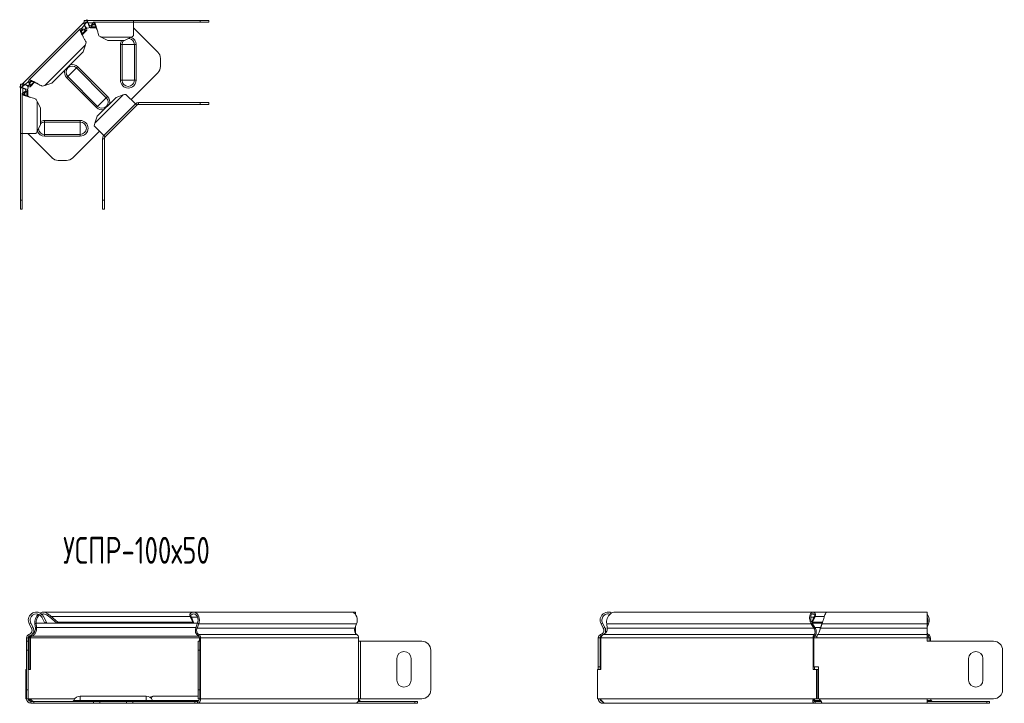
# Model space of a CAD drawing. Header units: millimetres. Extents: x -119 to 1501, y -7903 to 292.
# Tile 8 of 11: x -119 to 433, y -583 to -201. Entities that reach past the tile are written whole.
import ezdxf

# ---------------------------------------------------------------- set-up
doc = ezdxf.new("R2010")
doc.units = ezdxf.units.MM
doc.styles.add('SLDTEXTSTYLE0', font='TXT', dxfattribs={"width": 0.7, "bigfont": 'bigfont'})

msp = doc.modelspace()

# ---------------------------------------------------------------- linework, layer by layer
at = {"color": 7, "linetype": 'Continuous', "lineweight": 15}
for p, q in [((-82.77, -202.51), (-116.69, -236.43)), ((-82.77, -202.51), (-82.32, -202.06)), ((-82.77, -202.51), (-82.07, -203.22)), ((-82.47, -201.06), (-82.47, -202.06)), ((-80.77, -201.06), (-82.47, -201.06)), ((-80.77, -202.06), (-82.47, -202.06)), ((-82.23, -203.8), (-82.03, -204)), ((-82.07, -203.22), (-80.91, -202.06)), ((-81.32, -201.06), (-80.93, -200.67)), ((-80.93, -200.67), (-80.55, -201.06)), ((-80.77, -201.06), (-80.77, -202.06)), ((-54.79, -201.06), (-80.77, -201.06)), ((-80.25, -202.64), (-80.25, -202.36)), ((-78.57, -203.86), (-77.72, -202.59)), ((-78.57, -204.74), (-77.72, -203.47)), ((-78.57, -203.86), (-78.57, -204.74)), ((-77.72, -202.59), (-77.72, -203.47)), ((-54.79, -202.06), (-77.1, -202.06)), ((-54.79, -202.06), (-54.79, -201.06)), ((-54.79, -201.06), (-17.58, -201.06)), ((-54.79, -209.65), (-54.79, -202.06)), ((-54.79, -202.06), (-17.58, -202.06)), ((-17.58, -201.06), (-12.58, -201.06)), ((-12.58, -202.06), (-17.58, -202.06)), ((-12.58, -201.06), (-12.58, -202.06)), ((-84.67, -205.82), (-113.39, -234.54)), ((-83.85, -205.75), (-83.23, -206.38)), ((-83.85, -205.75), (-82.35, -206.05)), ((-83.51, -209.04), (-81.11, -206.64)), ((-83.23, -206.38), (-81.73, -206.67)), ((-82.35, -206.05), (-81.73, -206.67)), ((-79.03, -205.15), (-75.64, -205.15)), ((-54.79, -205.22), (-41.26, -218.75)), ((-83.06, -218.65), (-81.67, -214.8)), ((-72.86, -210.53), (-69.16, -212.27)), ((-59.79, -212.27), (-69.16, -212.27)), ((-59.79, -212.27), (-56.09, -210.53)), ((-83.06, -218.65), (-100.56, -236.15)), ((-39.79, -226.83), (-39.79, -222.29)), ((-41.26, -230.37), (-56.21, -245.32)), ((-118.14, -236.73), (-118.14, -238.43)), ((-118.14, -236.73), (-117.14, -236.73)), ((-117.14, -236.88), (-116.69, -236.43)), ((-117.14, -236.73), (-117.14, -238.43)), ((-115.99, -237.14), (-116.69, -236.43)), ((-113.45, -235.35), (-112.83, -235.97)), ((-113.15, -236.85), (-113.45, -235.35)), ((-113.15, -236.85), (-112.53, -237.47)), ((-112.53, -237.47), (-112.83, -235.97)), ((-112.57, -238.09), (-110.17, -235.69)), ((-108.79, -236.32), (-108.79, -236.33)), ((-104.4, -237.53), (-100.56, -236.15)), ((-118.53, -238.27), (-118.14, -237.88)), ((-118.53, -238.27), (-118.14, -238.66)), ((-118.14, -238.43), (-117.14, -238.43)), ((-118.14, -238.43), (-118.14, -264.41)), ((-117.14, -238.29), (-115.99, -237.14)), ((-117.14, -242.11), (-117.14, -264.41)), ((-116.85, -238.96), (-116.57, -238.96)), ((-116.61, -241.49), (-115.34, -240.64)), ((-116.61, -241.49), (-115.73, -241.49)), ((-115.73, -241.49), (-114.46, -240.64)), ((-115.21, -237.17), (-115.41, -236.97)), ((-115.34, -240.64), (-114.46, -240.64)), ((-114.05, -243.56), (-114.05, -240.17)), ((-53.73, -247.79), (-59.1, -242.43)), ((-106.93, -250.04), (-108.67, -246.34)), ((-64.49, -244.11), (-75.1, -254.71)), ((-71.41, -265.47), (-53.73, -247.79)), ((-60.64, -242.72), (-64.49, -244.11)), ((-53.03, -248.5), (-53.73, -247.79)), ((-51.97, -247.06), (-17.59, -247.06)), ((-17.59, -247.06), (-12.59, -247.06)), ((-12.59, -247.06), (-12.59, -248.06)), ((-106.93, -250.04), (-106.93, -259.41)), ((-53.03, -248.5), (-70.7, -266.18)), ((-51.97, -248.06), (-17.59, -248.06)), ((-12.59, -248.06), (-17.59, -248.06)), ((-75.1, -254.71), (-76.48, -258.56)), ((-118.14, -264.41), (-117.14, -264.41)), ((-118.14, -301.62), (-118.14, -264.41)), ((-117.14, -264.41), (-109.56, -264.41)), ((-117.14, -301.62), (-117.14, -264.41)), ((-100.45, -277.94), (-113.99, -264.41)), ((-108.67, -263.11), (-106.93, -259.41)), ((-73.89, -262.99), (-88.84, -277.94)), ((-76.78, -260.11), (-71.41, -265.47)), ((-72.14, -267.24), (-72.14, -301.62)), ((-71.62, -265.26), (-70.7, -266.18)), ((-71.14, -267.24), (-71.14, -301.62)), ((-96.92, -279.41), (-92.37, -279.41)), ((-118.14, -306.62), (-118.14, -301.62)), ((-117.14, -301.62), (-117.14, -306.62)), ((-72.14, -306.62), (-72.14, -301.62)), ((-71.14, -301.62), (-71.14, -306.62)), ((-117.14, -306.62), (-118.14, -306.62)), ((-71.14, -306.62), (-72.14, -306.62)), ((-106.81, -533.99), (-106.13, -533.26)), ((-106.13, -534.89), (-105.24, -534.42)), ((-21.17, -532.04), (-105.38, -532.04)), ((-105.24, -534.42), (-103.5, -537.69)), ((-103, -533.99), (-102.52, -533.26)), ((-101.6, -534.89), (-100.98, -534.42)), ((-100.98, -534.42), (-97.13, -537.69)), ((-22.86, -533.99), (-23.35, -533.26)), ((-22.43, -534.89), (-23.05, -534.42)), ((-21.67, -537.69), (-23.05, -534.42)), ((67.22, -532.04), (-21.17, -532.04)), ((69.34, -532.04), (67.22, -532.04)), ((69.34, -533.18), (69.34, -532.04)), ((325.44, -532.04), (214.66, -532.04)), ((326.65, -534.42), (325.27, -537.69)), ((333.2, -532.04), (325.44, -532.04)), ((326.03, -534.89), (326.65, -534.42)), ((326.46, -533.99), (326.94, -533.26)), ((389.38, -532.04), (333.2, -532.04)), ((389.38, -538.66), (389.38, -532.04)), ((-113.19, -538.66), (-111.92, -541.04)), ((-112.3, -538.19), (-111.03, -540.57)), ((-110.02, -538.66), (-109.4, -538.19)), ((-109.73, -541.04), (-110.02, -538.66)), ((-109.1, -540.57), (-109.4, -538.19)), ((-106.13, -534.89), (-104.39, -538.16)), ((-103.5, -537.69), (-104.39, -538.16)), ((-101.6, -534.89), (-97.75, -538.16)), ((-97.13, -537.69), (-97.75, -538.16)), ((-21.04, -538.16), (-97.75, -538.16)), ((-21.67, -537.69), (-97.13, -537.69)), ((-21.04, -538.16), (-22.43, -534.89)), ((-21.04, -538.16), (-21.67, -537.69)), ((-18.97, -538.16), (-21.04, -538.16)), ((-18.98, -538.19), (-19.88, -540.57)), ((-18.36, -538.66), (-19.26, -541.04)), ((69.13, -541.04), (70.03, -538.66)), ((206.85, -538.66), (207.74, -538.19)), ((208.12, -541.04), (206.85, -538.66)), ((209.01, -540.57), (207.74, -538.19)), ((210.02, -538.66), (210.31, -541.04)), ((324.47, -538.66), (325.09, -538.19)), ((325.97, -541.04), (324.47, -538.66)), ((326.03, -534.89), (324.84, -537.69)), ((325.27, -537.69), (324.96, -537.92)), ((325.08, -538.16), (330.62, -538.16)), ((326.59, -540.57), (325.09, -538.19)), ((325.27, -537.69), (330.8, -537.69)), ((330.61, -538.19), (329.75, -540.57)), ((330.61, -538.66), (329.75, -541.04)), ((330.61, -538.66), (330.61, -538.19)), ((389.45, -538.19), (389.38, -538.35)), ((389.38, -538.66), (389.38, -541.04)), ((390.07, -538.66), (389.38, -540.48)), ((-111.78, -545.57), (-111.91, -544.93)), ((-109.73, -541.04), (-109.1, -540.57)), ((69.34, -540.57), (69.34, -540.48)), ((69.34, -540.57), (69.34, -543.83)), ((206.9, -545.57), (206.62, -544.61)), ((206.9, -545.57), (207.08, -545.5)), ((208.12, -541.04), (209.01, -540.57)), ((325.97, -541.04), (326.59, -540.57)), ((326.29, -545.57), (326.09, -544.61)), ((329.3, -542.17), (329.3, -542.18)), ((329.75, -541.04), (329.75, -540.57)), ((389.38, -544.61), (389.38, -541.04)), ((389.38, -546.34), (389.38, -544.61)), ((-114.72, -546.34), (-114.72, -548.34)), ((-114.72, -553.34), (-114.72, -548.34)), ((-114.72, -548.34), (-113.72, -548.34)), ((-113.72, -546.34), (-113.72, -548.34)), ((-113.72, -548.34), (-113.72, -553.34)), ((-112.56, -546.34), (-113.27, -546.34)), ((-113.27, -564.19), (-113.27, -546.34)), ((-112.56, -564.19), (-112.56, -546.34)), ((-18.72, -548.34), (-17.72, -548.34)), ((-18.72, -553.34), (-18.72, -548.34)), ((-17.98, -546.34), (-17.98, -548.34)), ((-17.72, -548.34), (-17.72, -553.34)), ((-17.28, -548.34), (-17.72, -548.34)), ((-17.28, -546.34), (-17.28, -548.34)), ((71.11, -548.34), (71.11, -546.34)), ((72.17, -548.34), (71.11, -548.34)), ((72.17, -548.34), (106.55, -548.34)), ((205.32, -546.34), (206.32, -546.34)), ((205.32, -546.34), (205.32, -562.69)), ((206.32, -546.34), (206.32, -562.69)), ((206.77, -546.34), (206.77, -564.19)), ((325.55, -564.19), (325.55, -546.34)), ((326.25, -546.34), (325.55, -546.34)), ((325.85, -562.69), (325.85, -546.34)), ((325.85, -546.34), (327.55, -546.34)), ((389.38, -546.34), (389.38, -548.34)), ((426.59, -548.34), (389.38, -548.34)), ((390.44, -546.34), (390.44, -548.34)), ((391.15, -546.34), (391.15, -548.34)), ((-114.72, -575.54), (-114.72, -553.34)), ((-113.72, -575.54), (-113.72, -553.34)), ((-18.72, -553.34), (-18.72, -575.54)), ((-17.72, -553.34), (-17.72, -575.54)), ((111.55, -553.34), (111.55, -575.54)), ((111.55, -553.34), (111.55, -575.54)), ((431.59, -575.54), (431.59, -553.34)), ((92.55, -570.04), (92.55, -558.04)), ((100.55, -558.04), (100.55, -570.04)), ((412.59, -570.04), (412.59, -558.04)), ((420.59, -558.04), (420.59, -570.04)), ((-115.1, -564.19), (-115.1, -580.54)), ((-115.1, -564.19), (-114.72, -564.19)), ((-113.72, -564.19), (-112.56, -564.19)), ((204.94, -580.54), (204.94, -564.19)), ((206.77, -564.19), (204.94, -564.19)), ((205.32, -562.69), (206.32, -562.69)), ((205.32, -564.19), (205.32, -562.69)), ((206.32, -564.19), (206.32, -562.69)), ((327.39, -564.19), (325.55, -564.19)), ((325.85, -562.69), (328.55, -562.69)), ((326.25, -564.19), (326.25, -562.69)), ((327.39, -564.19), (327.39, -580.54)), ((327.39, -564.19), (328.09, -564.19)), ((328.09, -564.19), (328.09, -580.54)), ((328.55, -562.69), (328.55, -580.54)), ((-114.72, -580.54), (-114.72, -575.54)), ((-113.72, -575.54), (-113.72, -580.54)), ((-18.72, -580.54), (-18.72, -575.54)), ((-17.72, -575.54), (-17.72, -580.54)), ((-115.1, -580.54), (-114.72, -580.54)), ((-113.72, -580.54), (-114.72, -580.54)), ((-113.5, -580.54), (-113.62, -580.54)), ((-110.56, -582.04), (-112.22, -582.04)), ((-110.56, -583.04), (-112.22, -583.04)), ((-110.56, -582.04), (-110.56, -583.04)), ((-77.19, -582.04), (-110.56, -582.04)), ((-77.19, -583.04), (-110.56, -583.04)), ((-47.72, -579.04), (-84.72, -579.04)), ((-77.19, -582.04), (-73.66, -582.04)), ((-73.66, -583.04), (-77.19, -583.04)), ((-73.66, -582.04), (-58.77, -582.04)), ((-73.66, -583.04), (-58.77, -583.04)), ((-58.77, -582.04), (-55.24, -582.04)), ((-55.24, -583.04), (-58.77, -583.04)), ((-20.46, -582.04), (-55.24, -582.04)), ((-20.46, -583.04), (-55.24, -583.04)), ((-18.72, -579.04), (-43.27, -579.04)), ((-20.46, -582.04), (-20.46, -583.04)), ((-19.04, -582.04), (-20.46, -582.04)), ((-19.04, -583.04), (-20.46, -583.04)), ((-19.04, -583.04), (69.34, -583.04)), ((-17.72, -580.54), (-18.72, -580.54)), ((-17.72, -580.54), (-17.28, -580.54)), ((102.71, -583.04), (69.34, -583.04)), ((102.71, -582.04), (70.76, -582.04)), ((71.11, -580.54), (72.17, -580.54)), ((71.61, -581.4), (71.14, -580.54)), ((106.55, -580.54), (72.17, -580.54)), ((102.71, -582.04), (104.17, -582.04)), ((104.17, -583.04), (102.71, -583.04)), ((104.17, -582.04), (104.17, -583.04)), ((205.71, -580.54), (204.94, -580.54)), ((205.32, -580.54), (205.6, -580.54)), ((205.71, -580.54), (205.83, -580.54)), ((207.82, -583.04), (207.82, -582.04)), ((209.25, -583.04), (207.82, -583.04)), ((209.25, -583.04), (326.61, -583.04)), ((326.49, -580.54), (326.61, -580.54)), ((327.39, -580.54), (326.61, -580.54)), ((326.61, -582.04), (326.61, -583.04)), ((330.25, -582.04), (326.61, -582.04)), ((330.25, -583.04), (326.61, -583.04)), ((327.39, -580.54), (328.09, -580.54)), ((328.55, -579.04), (328.09, -579.04)), ((330.25, -582.4), (330.25, -583.04)), ((330.25, -583.04), (389.38, -583.04)), ((389.38, -580.54), (426.59, -580.54)), ((389.38, -583.04), (389.38, -580.54)), ((422.75, -582.04), (389.38, -582.04)), ((422.75, -583.04), (389.38, -583.04)), ((391.65, -581.4), (391.18, -580.54)), ((422.75, -582.04), (424.21, -582.04)), ((424.21, -583.04), (422.75, -583.04)), ((424.21, -582.04), (424.21, -583.04))]:
    msp.add_line(p, q, dxfattribs=at)
at = {"color": 7, "linetype": 'Continuous', "lineweight": 0}
for p, q in [((-82.23, -203.8), (-84.14, -205.71)), ((-77.55, -202.36), (-80.25, -202.36)), ((-76.49, -203.47), (-77.72, -203.47)), ((-17.58, -202.06), (-17.58, -201.06)), ((-83.23, -206.38), (-84.1, -207.24)), ((-81.73, -206.67), (-83.68, -208.62)), ((-75.81, -204.74), (-78.57, -204.74)), ((-81.67, -214.8), (-104.4, -237.53)), ((-56.09, -210.53), (-72.86, -210.53)), ((-61.23, -214.56), (-62.16, -214.56)), ((-62.16, -214.56), (-62.16, -234.56)), ((-54.36, -214.56), (-61.23, -214.56)), ((-61.23, -214.56), (-61.23, -234.56)), ((-54.36, -214.56), (-54.36, -234.56)), ((-53.43, -214.56), (-54.36, -214.56)), ((-53.43, -214.56), (-53.43, -234.56)), ((-91.55, -232.51), (-86.7, -227.65)), ((-86.7, -227.65), (-86.04, -226.99)), ((-86.7, -227.65), (-70.05, -244.3)), ((-86.04, -226.99), (-69.39, -243.64)), ((-113.5, -235.06), (-115.41, -236.97)), ((-111.96, -235.11), (-112.83, -235.97)), ((-110.58, -235.52), (-112.53, -237.47)), ((-92.21, -233.17), (-91.55, -232.51)), ((-92.21, -233.17), (-75.56, -249.82)), ((-91.55, -232.51), (-74.9, -249.16)), ((-61.23, -234.56), (-62.16, -234.56)), ((-54.36, -234.56), (-61.23, -234.56)), ((-53.43, -234.56), (-54.36, -234.56)), ((-116.85, -238.96), (-116.85, -241.66)), ((-115.73, -241.49), (-115.73, -242.71)), ((-114.46, -240.64), (-114.46, -243.4)), ((-108.67, -246.34), (-108.67, -263.11)), ((-60.64, -242.72), (-76.48, -258.56)), ((-74.9, -249.16), (-70.05, -244.3)), ((-70.05, -244.3), (-69.39, -243.64)), ((-51.97, -248.06), (-51.97, -247.06)), ((-17.59, -248.06), (-17.59, -247.06)), ((-75.56, -249.82), (-74.9, -249.16)), ((-104.64, -257.98), (-104.64, -257.04)), ((-104.64, -257.04), (-84.64, -257.04)), ((-104.64, -264.84), (-104.64, -257.98)), ((-104.64, -257.98), (-84.64, -257.98)), ((-84.64, -257.98), (-84.64, -257.04)), ((-84.64, -264.84), (-84.64, -257.98)), ((-104.64, -264.84), (-84.64, -264.84)), ((-104.64, -265.78), (-104.64, -264.84)), ((-104.64, -265.78), (-84.64, -265.78)), ((-84.64, -265.78), (-84.64, -264.84)), ((-71.14, -267.24), (-72.14, -267.24)), ((-118.14, -301.62), (-117.14, -301.62)), ((-72.14, -301.62), (-71.14, -301.62)), ((-23.05, -534.42), (-100.98, -534.42)), ((326.65, -534.42), (331.85, -534.42)), ((-113.19, -538.66), (-112.3, -538.19)), ((-18.98, -538.19), (-109.4, -538.19)), ((-18.98, -534.89), (-22.43, -534.89)), ((-18.36, -538.66), (-18.98, -538.19)), ((70.03, -538.66), (-18.36, -538.66)), ((210.02, -538.66), (324.47, -538.66)), ((324.24, -534.89), (326.03, -534.89)), ((325.09, -538.19), (330.61, -538.19)), ((330.61, -538.66), (389.38, -538.66)), ((389.38, -538.19), (389.45, -538.19)), ((390.07, -538.66), (389.45, -538.19)), ((-113.42, -544.61), (-113.14, -545.57)), ((-111.92, -541.04), (-111.03, -540.57)), ((-19.88, -540.57), (-109.1, -540.57)), ((-19.26, -541.04), (-19.88, -540.57)), ((69.13, -541.04), (-19.26, -541.04)), ((-18.19, -544.61), (-18.39, -545.57)), ((70.2, -544.61), (-18.19, -544.61)), ((69.34, -540.57), (69.31, -540.57)), ((208.06, -544.61), (326.09, -544.61)), ((210.31, -541.04), (325.97, -541.04)), ((326.59, -540.57), (329.75, -540.57)), ((328.07, -544.61), (389.38, -544.61)), ((329.75, -541.04), (389.38, -541.04)), ((390.24, -544.61), (390.04, -545.57)), ((-114.72, -546.34), (-113.72, -546.34)), ((-17.98, -546.34), (-112.56, -546.34)), ((-18.39, -545.57), (-111.78, -545.57)), ((-17.28, -546.34), (-17.98, -546.34)), ((71.11, -546.34), (-17.28, -546.34)), ((-17.28, -580.54), (-17.28, -548.34)), ((71.11, -580.54), (71.11, -548.34)), ((72.17, -580.54), (72.17, -548.34)), ((206.77, -546.34), (325.55, -546.34)), ((326.29, -545.57), (327.73, -545.57)), ((327.55, -546.34), (389.38, -546.34)), ((389.38, -545.57), (390.04, -545.57)), ((389.38, -546.34), (390.44, -546.34)), ((391.15, -546.34), (390.44, -546.34)), ((-113.72, -553.34), (-114.72, -553.34)), ((-17.72, -553.34), (-18.72, -553.34)), ((-114.72, -575.54), (-113.72, -575.54)), ((-18.72, -575.54), (-17.72, -575.54)), ((-87.68, -580.54), (-113.5, -580.54)), ((-112.22, -583.04), (-112.22, -582.04)), ((-84.72, -581.4), (-88.15, -581.4)), ((-84.72, -581.4), (-84.72, -579.04)), ((-84.72, -582.04), (-84.72, -581.4)), ((-84.72, -581.4), (-47.72, -581.4)), ((-77.19, -583.04), (-77.19, -582.04)), ((-73.66, -582.04), (-73.66, -583.04)), ((-58.77, -583.04), (-58.77, -582.04)), ((-55.24, -582.04), (-55.24, -583.04)), ((-47.72, -581.4), (-47.72, -579.04)), ((-47.72, -582.04), (-47.72, -581.4)), ((-47.72, -581.4), (-44.28, -581.4)), ((-44.28, -581.4), (-18.17, -581.4)), ((-19.04, -583.04), (-19.04, -582.04)), ((71.11, -580.54), (-17.28, -580.54)), ((71.61, -581.4), (71, -581.4)), ((102.71, -583.04), (102.71, -582.04)), ((205.83, -580.54), (326.49, -580.54)), ((325.94, -581.4), (329.69, -581.4)), ((328.55, -580.54), (389.38, -580.54)), ((391.65, -581.4), (389.38, -581.4)), ((422.75, -583.04), (422.75, -582.04))]:
    msp.add_line(p, q, dxfattribs=at)
at = {"color": 7, "linetype": 'Continuous', "lineweight": 15, "flags": 128}
for points in [[(-23.35, -533.26), (-22.75, -532.64), (-22.06, -532.22), (-21.33, -532.04), (-20.59, -532.11), (-19.87, -532.43), (-19.23, -532.96), (-18.7, -533.7), (-18.3, -534.59), (-18.06, -535.58), (-17.98, -536.63), (-18.09, -537.67), (-18.36, -538.66)], [(-22.86, -533.99), (-22.35, -533.47), (-21.76, -533.14), (-21.13, -533.04), (-20.51, -533.16), (-19.93, -533.51), (-19.42, -534.05), (-19.04, -534.76), (-18.79, -535.58), (-18.69, -536.46), (-18.76, -537.35), (-18.98, -538.19)], [(70.03, -538.66), (70.3, -537.67), (70.4, -536.63), (70.33, -535.58), (70.09, -534.59), (69.69, -533.7), (69.16, -532.96), (68.51, -532.43), (67.8, -532.11), (67.22, -532.04)], [(389.38, -545.15), (389.53, -545.28), (390.04, -545.57)]]:
    msp.add_lwpolyline(points, dxfattribs=at)
at = {"color": 7, "linetype": 'Continuous', "lineweight": 15}
for centre, radius, start, end in [((-80.46, -202.82), 2.5, 245.9796, 298.0633), ((-44.79, -222.29), 5, 0, 45), ((-44.79, -226.83), 5, 315, 0), ((-116.38, -238.74), 2.5, 331.6489, 23.309), ((-51.97, -249.56), 2.5, 90, 135), ((-51.97, -249.56), 1.5, 90, 135), ((-69.64, -267.24), 2.5, 135, 180), ((-69.64, -267.24), 1.5, 135, 180), ((-96.92, -274.41), 5, 225, 270), ((-92.37, -274.41), 5, 270, 315), ((-109.22, -536.54), 4.5, 46.6936, 208.0725), ((-109.22, -536.54), 3.5, 46.6936, 208.0725), ((384.69, -536.55), 5.78, 338.6606, 35.6377), ((385.02, -536.54), 4.72, 339.6007, 22.4715), ((-112.92, -546.34), 1.8, 106.2863, 180), ((-114.12, -542.21), 2.5, 286.2863, 28.0725), ((-114.12, -542.21), 3.5, 286.2863, 28.0725), ((-16.23, -542.21), 4, 155.8096, 237.3301), ((-16.65, -542.21), 2.86, 155.8096, 237.3301), ((-19.09, -546.2), 1.82, 355.5071, 60.3471), ((71.74, -542.21), 2.86, 155.8096, 237.3301), ((69.29, -546.2), 1.82, 355.5071, 60.3471), ((391.02, -542.91), 1.88, 209.5018, 245.4147), ((389.33, -546.2), 1.82, 355.5071, 60.3471), ((-112.92, -546.34), 0.8, 106.2863, 180), ((-18.79, -546.28), 0.811, 355.5071, 60.3471), ((106.55, -553.34), 5, 0, 90), ((106.55, -553.34), 5, 0, 90), ((389.64, -546.28), 0.811, 355.5071, 60.3471), ((426.59, -553.34), 5, 0, 90), ((96.55, -558.04), 4, 0, 180), ((416.59, -558.04), 4, 0, 180), ((96.55, -570.04), 4, 180, 0), ((416.59, -570.04), 4, 180, 0), ((106.55, -575.54), 5, 270, 0), ((106.55, -575.54), 5, 270, 0), ((426.59, -575.54), 5, 270, 0), ((-112.22, -580.54), 2.5, 180, 270), ((-112.22, -580.54), 1.5, 180, 270), ((-89.08, -581.04), 1, 270, 338.9773), ((-84.72, -582.72), 3.68, 90, 158.9773), ((-47.72, -582.72), 3.68, 21.0227, 90), ((-43.27, -582.72), 3.68, 90, 127.1682), ((-43.35, -581.04), 1, 201.0227, 270), ((-19.49, -580.85), 2.23, 281.4218, 8.0495), ((-19.31, -580.73), 1.34, 281.4218, 8.0495), ((68.9, -580.85), 2.23, 281.4218, 8.0495), ((72.54, -581.04), 1, 201.0227, 270), ((392.58, -581.04), 1, 201.0227, 270)]:
    msp.add_arc(centre, radius, start, end, dxfattribs=at)
at = {"color": 7, "linetype": 'Continuous', "lineweight": 0}
for centre, radius, start, end in [((-57.79, -214.56), 4.37, 148.3992, 180), ((-57.79, -214.56), 3.43, 138.2059, 180), ((-57.79, -214.56), 3.43, 0, 83.5273), ((-57.79, -214.56), 4.37, 0, 67.2015), ((-89.13, -230.08), 4.37, 45, 105.2191), ((-89.13, -230.08), 4.37, 164.7809, 225), ((-89.13, -230.08), 3.43, 45, 225), ((-57.79, -234.56), 4.37, 180, 0), ((-57.79, -234.56), 3.43, 180, 0), ((-72.47, -246.73), 3.43, 225, 45), ((-72.47, -246.73), 4.37, 344.7809, 45), ((-72.47, -246.73), 4.37, 225, 285.2191), ((-104.64, -261.41), 4.37, 90, 121.6008), ((-104.64, -261.41), 3.43, 90, 131.7941), ((-84.64, -261.41), 4.37, 270, 90), ((-84.64, -261.41), 3.43, 270, 90), ((-104.64, -261.41), 4.37, 202.7985, 270), ((-104.64, -261.41), 3.43, 186.4727, 270), ((-43.15, -581.35), 2.32, 92.9558, 147.8373)]:
    msp.add_arc(centre, radius, start, end, dxfattribs=at)
at = {"color": 7, "linetype": 'Continuous', "lineweight": 15}
for points, knots in [([(-82.23, -203.8), (-82.43, -203.47), (-82.6, -203.18), (-82.81, -202.72), (-82.83, -202.57), (-82.77, -202.51)], [0, 0, 0, 0, 0.5, 0.5, 1, 1, 1, 1]), ([(-82.35, -206.05), (-82.13, -206.07), (-81.96, -206.05), (-81.74, -205.87), (-81.69, -205.73), (-81.69, -205.33), (-81.75, -205.07), (-81.94, -204.48), (-82.08, -204.15), (-82.23, -203.8)], [0, 0, 0, 0, 0.25, 0.25, 0.5, 0.5, 0.75, 0.75, 1, 1, 1, 1]), ([(-82.03, -204), (-82.09, -203.82), (-82.13, -203.65), (-82.15, -203.38), (-82.13, -203.28), (-82.07, -203.22)], [0, 0, 0, 0, 0.5, 0.5, 1, 1, 1, 1]), ([(-81.13, -202.28), (-81.25, -202.4), (-81.46, -202.61), (-81.74, -202.9), (-81.97, -203.14), (-82.08, -203.29), (-82.13, -203.37)], [0, 0, 0, 0, 0.324029, 0.584351, 0.783002, 1, 1, 1, 1]), ([(-80.77, -201.06), (-80.69, -201.06), (-80.6, -201.19), (-80.42, -201.65), (-80.33, -201.98), (-80.25, -202.36)], [0, 0, 0, 0, 0.5, 0.5, 1, 1, 1, 1]), ([(-80.77, -202.06), (-80.69, -202.06), (-80.6, -202.12), (-80.42, -202.32), (-80.33, -202.47), (-80.25, -202.64)], [0, 0, 0, 0, 0.5, 0.5, 1, 1, 1, 1]), ([(-80.25, -202.36), (-80.11, -202.71), (-79.97, -203.04), (-79.69, -203.59), (-79.55, -203.81), (-79.27, -204.1), (-79.13, -204.17), (-78.85, -204.13), (-78.71, -204.03), (-78.57, -203.86)], [0, 0, 0, 0, 0.25, 0.25, 0.5, 0.5, 0.75, 0.75, 1, 1, 1, 1]), ([(-80.25, -202.64), (-80.11, -203.13), (-79.97, -203.6), (-79.69, -204.37), (-79.55, -204.68), (-79.27, -205.08), (-79.13, -205.17), (-78.85, -205.13), (-78.71, -204.99), (-78.57, -204.74)], [0, 0, 0, 0, 0.25, 0.25, 0.5, 0.5, 0.75, 0.75, 1, 1, 1, 1]), ([(-77.72, -202.59), (-77.57, -202.34), (-77.42, -202.18), (-77.12, -202.03), (-76.98, -202.05), (-76.68, -202.28), (-76.53, -202.48), (-76.23, -203.05), (-76.09, -203.41), (-75.79, -204.25), (-75.64, -204.72), (-75.35, -205.73), (-75.2, -206.27), (-74.9, -207.32), (-74.75, -207.84), (-74.46, -208.81), (-74.31, -209.26), (-74.16, -209.65)], [0, 0, 0, 0, 0.125, 0.125, 0.25, 0.25, 0.375, 0.375, 0.5, 0.5, 0.625, 0.625, 0.75, 0.75, 0.875, 0.875, 1, 1, 1, 1]), ([(-77.72, -203.47), (-77.64, -203.38), (-77.49, -203.21), (-77.27, -203.08), (-77.05, -203.04), (-76.83, -203.12), (-76.6, -203.31), (-76.38, -203.59), (-76.16, -203.97), (-75.94, -204.42), (-75.72, -204.95), (-75.49, -205.52), (-75.29, -206.06), (-75.17, -206.41), (-75.12, -206.56)], [0, 0, 0, 0, 0.085425, 0.17085, 0.256274, 0.341699, 0.427124, 0.512549, 0.597974, 0.683399, 0.768823, 0.854248, 0.939673, 1, 1, 1, 1]), ([(-81.38, -213.26), (-81.54, -212.88), (-81.76, -212.46), (-82.23, -211.56), (-82.5, -211.09), (-83.03, -210.13), (-83.31, -209.65), (-83.81, -208.73), (-84.04, -208.29), (-84.43, -207.48), (-84.58, -207.12), (-84.77, -206.51), (-84.81, -206.26), (-84.76, -205.9), (-84.67, -205.78), (-84.36, -205.67), (-84.13, -205.68), (-83.85, -205.75)], [0, 0, 0, 0, 0.125, 0.125, 0.25, 0.25, 0.375, 0.375, 0.5, 0.5, 0.625, 0.625, 0.75, 0.75, 0.875, 0.875, 1, 1, 1, 1]), ([(-82.88, -210.4), (-82.95, -210.26), (-83.11, -209.92), (-83.35, -209.4), (-83.6, -208.83), (-83.81, -208.31), (-83.98, -207.83), (-84.09, -207.4), (-84.13, -207.05), (-84.11, -206.76), (-84, -206.55), (-83.82, -206.41), (-83.57, -206.35), (-83.34, -206.37), (-83.23, -206.38)], [0, 0, 0, 0, 0.060327, 0.1457518, 0.2311766, 0.3166014, 0.4020262, 0.4874511, 0.5728759, 0.6583007, 0.7437255, 0.8291504, 0.9145752, 1, 1, 1, 1]), ([(-81.73, -206.67), (-81.46, -206.75), (-81.26, -206.75), (-81.03, -206.58), (-81, -206.42), (-81.08, -205.94), (-81.2, -205.62), (-81.55, -204.87), (-81.78, -204.45), (-82.03, -204)], [0, 0, 0, 0, 0.25, 0.25, 0.5, 0.5, 0.75, 0.75, 1, 1, 1, 1]), ([(-116.69, -236.43), (-116.63, -236.37), (-116.48, -236.4), (-116.03, -236.6), (-115.73, -236.77), (-115.41, -236.97)], [0, 0, 0, 0, 0.5, 0.5, 1, 1, 1, 1]), ([(-115.41, -236.97), (-115.06, -237.13), (-114.72, -237.26), (-114.13, -237.45), (-113.88, -237.51), (-113.48, -237.52), (-113.33, -237.46), (-113.16, -237.24), (-113.13, -237.07), (-113.15, -236.85)], [0, 0, 0, 0, 0.25, 0.25, 0.5, 0.5, 0.75, 0.75, 1, 1, 1, 1]), ([(-113.45, -235.35), (-113.52, -235.07), (-113.53, -234.85), (-113.43, -234.53), (-113.31, -234.44), (-112.94, -234.39), (-112.69, -234.43), (-112.08, -234.62), (-111.72, -234.78), (-110.92, -235.16), (-110.48, -235.39), (-109.55, -235.9), (-109.07, -236.17), (-108.12, -236.71), (-107.64, -236.97), (-106.75, -237.45), (-106.32, -237.66), (-105.95, -237.83)], [0, 0, 0, 0, 0.125, 0.125, 0.25, 0.25, 0.375, 0.375, 0.5, 0.5, 0.625, 0.625, 0.75, 0.75, 0.875, 0.875, 1, 1, 1, 1]), ([(-112.83, -235.97), (-112.84, -235.86), (-112.85, -235.63), (-112.79, -235.38), (-112.66, -235.2), (-112.44, -235.1), (-112.16, -235.07), (-111.8, -235.12), (-111.38, -235.22), (-110.9, -235.39), (-110.37, -235.6), (-109.81, -235.85), (-109.28, -236.1), (-108.94, -236.26), (-108.79, -236.32)], [0, 0, 0, 0, 0.085271, 0.170542, 0.255812, 0.341083, 0.426354, 0.511625, 0.596895, 0.682166, 0.767437, 0.852708, 0.937978, 1, 1, 1, 1]), ([(-116.85, -238.96), (-117.22, -238.87), (-117.55, -238.78), (-118.02, -238.61), (-118.14, -238.52), (-118.14, -238.43)], [0, 0, 0, 0, 0.5, 0.5, 1, 1, 1, 1]), ([(-109.56, -245.04), (-109.94, -244.89), (-110.39, -244.74), (-111.36, -244.45), (-111.88, -244.3), (-112.94, -244), (-113.47, -243.86), (-114.48, -243.56), (-114.96, -243.41), (-115.8, -243.12), (-116.16, -242.97), (-116.72, -242.67), (-116.93, -242.52), (-117.15, -242.23), (-117.17, -242.08), (-117.03, -241.78), (-116.86, -241.64), (-116.61, -241.49)], [0, 0, 0, 0, 0.125, 0.125, 0.25, 0.25, 0.375, 0.375, 0.5, 0.5, 0.625, 0.625, 0.75, 0.75, 0.875, 0.875, 1, 1, 1, 1]), ([(-116.57, -238.96), (-116.73, -238.87), (-116.88, -238.78), (-117.09, -238.61), (-117.14, -238.52), (-117.14, -238.43)], [0, 0, 0, 0, 0.5, 0.5, 1, 1, 1, 1]), ([(-115.83, -237.07), (-115.91, -237.13), (-116.13, -237.29), (-116.49, -237.65), (-116.78, -237.93), (-116.93, -238.08)], [0, 0, 0, 0, 0.228762, 0.59337, 1, 1, 1, 1]), ([(-115.34, -240.64), (-115.17, -240.5), (-115.07, -240.36), (-115.03, -240.08), (-115.1, -239.94), (-115.39, -239.66), (-115.61, -239.52), (-116.16, -239.24), (-116.49, -239.1), (-116.85, -238.96)], [0, 0, 0, 0, 0.25, 0.25, 0.5, 0.5, 0.75, 0.75, 1, 1, 1, 1]), ([(-114.46, -240.64), (-114.22, -240.5), (-114.08, -240.36), (-114.03, -240.08), (-114.12, -239.94), (-114.52, -239.66), (-114.83, -239.52), (-115.61, -239.24), (-116.07, -239.1), (-116.57, -238.96)], [0, 0, 0, 0, 0.25, 0.25, 0.5, 0.5, 0.75, 0.75, 1, 1, 1, 1]), ([(-112.63, -244.09), (-112.78, -244.04), (-113.13, -243.91), (-113.68, -243.71), (-114.26, -243.49), (-114.78, -243.26), (-115.24, -243.04), (-115.61, -242.82), (-115.9, -242.6), (-116.08, -242.38), (-116.16, -242.15), (-116.13, -241.93), (-115.99, -241.71), (-115.82, -241.56), (-115.73, -241.49)], [0, 0, 0, 0, 0.061978, 0.147253, 0.232528, 0.317802, 0.403077, 0.488352, 0.573626, 0.658901, 0.744176, 0.829451, 0.914725, 1, 1, 1, 1]), ([(-115.99, -237.14), (-115.92, -237.08), (-115.82, -237.05), (-115.55, -237.07), (-115.39, -237.12), (-115.21, -237.17)], [0, 0, 0, 0, 0.5, 0.5, 1, 1, 1, 1]), ([(-115.21, -237.17), (-114.76, -237.42), (-114.33, -237.65), (-113.58, -238), (-113.27, -238.12), (-112.78, -238.21), (-112.62, -238.17), (-112.46, -237.94), (-112.46, -237.74), (-112.53, -237.47)], [0, 0, 0, 0, 0.25, 0.25, 0.5, 0.5, 0.75, 0.75, 1, 1, 1, 1]), ([(-110.02, -538.66), (-110.06, -538.16), (-110.13, -537.18), (-109.75, -535.57), (-109.09, -534.16), (-108.42, -533.51), (-108.13, -533.23)], [0, 0, 0, 0, 0.265177, 0.530354, 0.795532, 1, 1, 1, 1]), ([(-109.4, -538.19), (-109.4, -537.8), (-109.41, -537.04), (-109.05, -535.77), (-108.4, -534.64), (-107.78, -533.91), (-107.36, -533.71), (-107.31, -533.68)], [0, 0, 0, 0, 0.2417497, 0.4834993, 0.725249, 0.9669986, 1, 1, 1, 1]), ([(-107.22, -532.59), (-107.01, -532.46), (-106.38, -532.07), (-105.16, -531.97), (-103.73, -532.29), (-102.92, -532.94), (-102.52, -533.26)], [0, 0, 0, 0, 0.1395133, 0.4263422, 0.7131711, 1, 1, 1, 1]), ([(-106.12, -533.16), (-105.82, -533.1), (-105.12, -532.97), (-104.01, -533.25), (-103.34, -533.74), (-103, -533.99)], [0, 0, 0, 0, 0.282025, 0.641012, 1, 1, 1, 1]), ([(206.85, -538.66), (206.65, -538.16), (206.25, -537.18), (206.34, -535.56), (206.95, -534.07), (208.03, -532.89), (209.47, -532.14), (211.05, -531.98), (212.25, -532.15), (212.77, -532.51), (212.85, -532.57)], [0, 0, 0, 0, 0.138909, 0.277817, 0.416726, 0.555635, 0.694543, 0.833452, 0.97236, 1, 1, 1, 1]), ([(207.74, -538.19), (207.58, -537.8), (207.27, -537.04), (207.34, -535.78), (207.81, -534.62), (208.66, -533.7), (209.76, -533.13), (210.91, -532.95), (211.6, -533.16), (211.89, -533.25)], [0, 0, 0, 0, 0.148387, 0.296774, 0.445161, 0.593548, 0.741935, 0.890322, 1, 1, 1, 1]), ([(214.67, -532.07), (214.26, -532.1), (213.37, -532.15), (212.11, -532.9), (211.03, -534.07), (210.28, -535.56), (209.91, -537.18), (209.98, -538.16), (210.02, -538.66)], [0, 0, 0, 0, 0.145898, 0.316718, 0.487539, 0.658359, 0.82918, 1, 1, 1, 1]), ([(324.47, -538.66), (324.19, -538.19), (323.96, -537.68), (323.65, -536.63), (323.56, -536.1), (323.51, -535.07), (323.55, -534.57), (323.74, -533.68), (323.89, -533.28), (324.28, -532.64), (324.51, -532.4), (325.01, -532.08), (325.29, -532.02), (325.82, -532.07), (326.09, -532.19), (326.56, -532.61), (326.78, -532.9), (326.94, -533.26)], [0, 0, 0, 0, 0.125, 0.125, 0.25, 0.25, 0.375, 0.375, 0.5, 0.5, 0.625, 0.625, 0.75, 0.75, 0.875, 0.875, 1, 1, 1, 1]), ([(325.09, -538.19), (324.85, -537.82), (324.65, -537.43), (324.36, -536.61), (324.27, -536.2), (324.18, -535.39), (324.19, -535.01), (324.29, -534.31), (324.39, -534.01), (324.64, -533.51), (324.8, -533.32), (325.14, -533.07), (325.33, -533.02), (325.7, -533.06), (325.89, -533.16), (326.21, -533.48), (326.35, -533.71), (326.46, -533.99)], [0, 0, 0, 0, 0.125, 0.125, 0.25, 0.25, 0.375, 0.375, 0.5, 0.5, 0.625, 0.625, 0.75, 0.75, 0.875, 0.875, 1, 1, 1, 1]), ([(333.2, -532.07), (333.08, -532.1), (332.8, -532.15), (332.38, -532.9), (331.94, -534.07), (331.49, -535.56), (331.05, -537.18), (330.75, -538.16), (330.61, -538.66)], [0, 0, 0, 0, 0.145898, 0.316718, 0.487539, 0.658359, 0.82918, 1, 1, 1, 1]), ([(331.2, -536.6), (331.15, -536.74), (330.95, -537.29), (330.75, -537.8), (330.61, -538.19)], [0, 0, 0, 0, 0.2549802, 1, 1, 1, 1]), ([(-113.27, -546.34), (-113.23, -546.15), (-113.16, -545.83), (-113, -545.57), (-112.94, -545.47)], [0, 0, 0, 0, 0.626567, 1, 1, 1, 1]), ([(-111.78, -545.57), (-111.33, -545.43), (-110.9, -545.17), (-110.16, -544.48), (-109.84, -544.05), (-109.36, -543.09), (-109.19, -542.57), (-109.03, -541.54), (-109.03, -541.02), (-109.1, -540.57)], [0, 0, 0, 0, 0.25, 0.25, 0.5, 0.5, 0.75, 0.75, 1, 1, 1, 1]), ([(-111.48, -544.41), (-111.48, -544.41), (-111.3, -544.33), (-110.99, -544.09), (-110.58, -543.68), (-110.24, -543.19), (-109.98, -542.66), (-109.8, -542.1), (-109.71, -541.54), (-109.72, -541.21), (-109.73, -541.04)], [0, 0, 0, 0, 0.004647, 0.146841, 0.289034, 0.431227, 0.57342, 0.715614, 0.857807, 1, 1, 1, 1]), ([(205.32, -546.34), (205.32, -545.96), (205.45, -545.57), (205.92, -544.95), (206.25, -544.72), (206.62, -544.61)], [0, 0, 0, 0, 0.5, 0.5, 1, 1, 1, 1]), ([(206.62, -544.61), (206.97, -544.51), (207.31, -544.33), (207.86, -543.83), (208.08, -543.53), (208.37, -542.84), (208.43, -542.47), (208.4, -541.73), (208.3, -541.36), (208.12, -541.04)], [0, 0, 0, 0, 0.25, 0.25, 0.5, 0.5, 0.75, 0.75, 1, 1, 1, 1]), ([(208.06, -544.61), (207.74, -544.72), (207.44, -544.95), (206.99, -545.57), (206.84, -545.96), (206.77, -546.34)], [0, 0, 0, 0, 0.5, 0.5, 1, 1, 1, 1]), ([(210.31, -541.04), (210.34, -541.36), (210.31, -541.73), (210.14, -542.47), (209.99, -542.84), (209.59, -543.53), (209.33, -543.83), (208.75, -544.33), (208.41, -544.51), (208.06, -544.61)], [0, 0, 0, 0, 0.25, 0.25, 0.5, 0.5, 0.75, 0.75, 1, 1, 1, 1]), ([(208.72, -544.3), (208.74, -544.28), (208.93, -544.07), (209.16, -543.58), (209.4, -542.84), (209.44, -542.05), (209.33, -541.28), (209.11, -540.8), (209.01, -540.57)], [0, 0, 0, 0, 0.016637, 0.213309, 0.409982, 0.606655, 0.803327, 1, 1, 1, 1]), ([(325.55, -546.34), (325.49, -545.96), (325.51, -545.57), (325.72, -544.95), (325.89, -544.72), (326.09, -544.61)], [0, 0, 0, 0, 0.5, 0.5, 1, 1, 1, 1]), ([(326.09, -544.61), (326.24, -544.51), (326.38, -544.33), (326.57, -543.83), (326.63, -543.53), (326.63, -542.84), (326.58, -542.47), (326.36, -541.73), (326.19, -541.36), (325.97, -541.04)], [0, 0, 0, 0, 0.25, 0.25, 0.5, 0.5, 0.75, 0.75, 1, 1, 1, 1]), ([(326.29, -545.57), (326.54, -545.43), (326.77, -545.17), (327.12, -544.48), (327.24, -544.05), (327.33, -543.09), (327.29, -542.57), (327.06, -541.54), (326.86, -541.02), (326.59, -540.57)], [0, 0, 0, 0, 0.25, 0.25, 0.5, 0.5, 0.75, 0.75, 1, 1, 1, 1]), ([(328.07, -544.61), (327.99, -544.72), (327.9, -544.95), (327.72, -545.57), (327.63, -545.96), (327.55, -546.34)], [0, 0, 0, 0, 0.5, 0.5, 1, 1, 1, 1]), ([(329.75, -541.04), (329.61, -541.36), (329.47, -541.73), (329.19, -542.47), (329.05, -542.84), (328.77, -543.53), (328.63, -543.83), (328.35, -544.33), (328.21, -544.51), (328.07, -544.61)], [0, 0, 0, 0, 0.25, 0.25, 0.5, 0.5, 0.75, 0.75, 1, 1, 1, 1]), ([(329.75, -540.57), (329.68, -540.8), (329.54, -541.28), (329.39, -541.84), (329.31, -542.13), (329.3, -542.17)], [0, 0, 0, 0, 0.464962, 0.929923, 1, 1, 1, 1]), ([(-112.56, -546.34), (-112.5, -546.17), (-112.39, -546), (-112.12, -545.72), (-111.96, -545.62), (-111.78, -545.57)], [0, 0, 0, 0, 0.5, 0.5, 1, 1, 1, 1]), ([(206.32, -546.34), (206.32, -546.17), (206.38, -546), (206.59, -545.72), (206.74, -545.62), (206.9, -545.57)], [0, 0, 0, 0, 0.5, 0.5, 1, 1, 1, 1]), ([(326.25, -546.34), (326.19, -546.17), (326.17, -546), (326.19, -545.72), (326.23, -545.62), (326.29, -545.57)], [0, 0, 0, 0, 0.5, 0.5, 1, 1, 1, 1]), ([(-112.4, -582), (-112.44, -581.96), (-112.62, -581.76), (-112.94, -581.38), (-113.32, -580.97), (-113.57, -580.81), (-113.68, -580.74)], [0, 0, 0, 0, 0.087516, 0.429718, 0.747302, 1, 1, 1, 1]), ([(-110.79, -582.04), (-110.88, -582.04), (-110.97, -582.01), (-111.16, -581.93), (-111.26, -581.87), (-111.44, -581.74), (-111.54, -581.66), (-111.68, -581.54), (-111.73, -581.5), (-111.8, -581.44), (-111.82, -581.42), (-111.86, -581.39), (-111.87, -581.38), (-111.89, -581.37), (-111.89, -581.36), (-111.9, -581.35), (-111.9, -581.35), (-111.91, -581.35), (-111.91, -581.35), (-111.91, -581.34), (-111.91, -581.34), (-112.04, -581.24), (-112.16, -581.13), (-112.4, -580.95), (-112.53, -580.87), (-112.78, -580.73), (-112.91, -580.67), (-113.19, -580.58), (-113.34, -580.55), (-113.5, -580.54)], [0, 0, 0, 0, 0.125, 0.125, 0.25, 0.25, 0.375, 0.375, 0.4375, 0.4375, 0.46875, 0.46875, 0.484375, 0.484375, 0.492188, 0.492188, 0.496094, 0.496094, 0.498047, 0.498047, 0.5, 0.5, 0.625, 0.625, 0.75, 0.75, 0.875, 0.875, 1, 1, 1, 1]), ([(207.82, -583.04), (207.77, -583.04), (207.67, -583.04), (207.52, -583.02), (207.37, -583), (207.22, -582.97), (207.08, -582.93), (206.95, -582.88), (206.82, -582.83), (206.7, -582.77), (206.58, -582.71), (206.46, -582.64), (206.36, -582.56), (206.26, -582.49), (206.16, -582.41), (206.08, -582.33), (205.99, -582.24), (205.92, -582.16), (205.85, -582.07), (205.78, -581.98), (205.72, -581.89), (205.63, -581.74), (205.52, -581.53), (205.43, -581.26), (205.36, -581), (205.33, -580.75), (205.33, -580.61), (205.32, -580.54)], [0, 0, 0, 0, 0.033981, 0.067279, 0.099911, 0.131895, 0.163247, 0.193987, 0.224136, 0.253715, 0.282748, 0.311258, 0.339272, 0.366816, 0.393919, 0.42061, 0.446921, 0.472884, 0.498534, 0.523906, 0.549035, 0.57396, 0.649348, 0.728209, 0.812109, 0.902356, 1, 1, 1, 1]), ([(205.83, -580.54), (205.9, -580.56), (206.02, -580.59), (206.19, -580.66), (206.34, -580.72), (206.47, -580.8), (206.6, -580.88), (206.71, -580.97), (206.83, -581.09), (206.96, -581.23), (207.1, -581.38), (207.24, -581.54), (207.38, -581.71), (207.54, -581.89), (207.71, -582.08), (207.89, -582.27), (208.08, -582.45), (208.27, -582.62), (208.47, -582.76), (208.67, -582.88), (208.86, -582.97), (209.06, -583.03), (209.19, -583.03), (209.25, -583.04)], [0, 0, 0, 0, 0.05242, 0.100207, 0.143478, 0.182388, 0.217152, 0.24807, 0.287377, 0.327382, 0.368365, 0.410587, 0.454285, 0.499675, 0.551728, 0.603934, 0.656626, 0.710131, 0.764758, 0.820799, 0.878525, 0.938184, 1, 1, 1, 1]), ([(207.82, -582.04), (207.55, -582.04), (207.3, -581.96), (206.99, -581.79), (206.9, -581.72), (206.74, -581.58), (206.67, -581.51), (206.56, -581.35), (206.51, -581.27), (206.44, -581.12), (206.41, -581.04), (206.34, -580.81), (206.32, -580.67), (206.32, -580.54)], [0, 0, 0, 0, 0.25, 0.25, 0.375, 0.375, 0.5, 0.5, 0.625, 0.625, 0.75, 0.75, 1, 1, 1, 1]), ([(326.61, -583.04), (326.56, -583.04), (326.48, -583.04), (326.36, -583.02), (326.24, -582.99), (326.14, -582.96), (326.03, -582.92), (325.94, -582.87), (325.85, -582.82), (325.77, -582.76), (325.69, -582.69), (325.62, -582.62), (325.56, -582.54), (325.51, -582.47), (325.47, -582.39), (325.43, -582.3), (325.4, -582.22), (325.37, -582.13), (325.36, -582.05), (325.35, -581.96), (325.34, -581.81), (325.36, -581.59), (325.45, -581.31), (325.59, -581.07), (325.77, -580.87), (325.99, -580.71), (326.23, -580.59), (326.4, -580.56), (326.49, -580.54)], [0, 0, 0, 0, 0.031761, 0.062811, 0.093165, 0.122839, 0.151849, 0.180215, 0.207955, 0.235091, 0.261646, 0.287644, 0.313109, 0.338069, 0.362553, 0.386592, 0.410217, 0.433463, 0.456366, 0.478963, 0.501292, 0.577722, 0.650088, 0.719682, 0.78795, 0.856429, 0.926641, 1, 1, 1, 1]), ([(326.61, -582.04), (326.48, -582.04), (326.36, -582.01), (326.17, -581.93), (326.09, -581.87), (325.98, -581.74), (325.94, -581.66), (325.92, -581.54), (325.92, -581.5), (325.92, -581.44), (325.92, -581.42), (325.93, -581.39), (325.93, -581.38), (325.93, -581.37), (325.93, -581.36), (325.94, -581.35), (325.94, -581.35), (325.94, -581.35), (325.94, -581.35), (325.94, -581.34), (325.94, -581.34), (325.97, -581.24), (326.03, -581.13), (326.18, -580.95), (326.27, -580.87), (326.49, -580.73), (326.61, -580.67), (326.89, -580.58), (327.04, -580.55), (327.19, -580.54)], [0, 0, 0, 0, 0.125, 0.125, 0.25, 0.25, 0.375, 0.375, 0.4375, 0.4375, 0.46875, 0.46875, 0.484375, 0.484375, 0.492188, 0.492188, 0.496094, 0.496094, 0.498047, 0.498047, 0.5, 0.5, 0.625, 0.625, 0.75, 0.75, 0.875, 0.875, 1, 1, 1, 1]), ([(328.55, -580.54), (328.63, -580.58), (328.78, -580.67), (329, -580.8), (329.19, -580.93), (329.36, -581.05), (329.5, -581.17), (329.63, -581.31), (329.77, -581.48), (329.9, -581.68), (330.02, -581.89), (330.13, -582.1), (330.21, -582.28), (330.27, -582.44), (330.3, -582.57), (330.33, -582.69), (330.34, -582.8), (330.33, -582.9), (330.32, -582.98), (330.29, -583.03), (330.26, -583.03), (330.25, -583.04)], [0, 0, 0, 0, 0.060173, 0.114986, 0.164538, 0.208964, 0.248449, 0.283261, 0.336881, 0.392192, 0.449631, 0.509592, 0.572418, 0.61539, 0.660985, 0.709428, 0.760908, 0.815585, 0.873589, 0.93503, 1, 1, 1, 1])]:
    msp.add_open_spline(points, degree=3, knots=knots, dxfattribs=at)
for points in [[(-81.67, -214.8), (-81.53, -214.33), (-81.43, -213.81), (-81.38, -213.26)], [(-74.16, -209.65), (-73.73, -210), (-73.3, -210.3), (-72.86, -210.53)], [(-56.09, -210.53), (-55.66, -210.3), (-55.23, -210), (-54.79, -209.65)], [(-105.95, -237.83), (-105.39, -237.77), (-104.87, -237.68), (-104.4, -237.53)], [(-59.1, -242.43), (-59.66, -242.48), (-60.17, -242.58), (-60.64, -242.72)], [(-108.67, -246.34), (-108.9, -245.91), (-109.2, -245.47), (-109.56, -245.04)], [(-76.48, -258.56), (-76.63, -259.03), (-76.72, -259.55), (-76.78, -260.11)], [(-109.56, -264.41), (-109.2, -263.98), (-108.9, -263.54), (-108.67, -263.11)], [(-106.81, -533.99), (-106.54, -534.25), (-106.31, -534.56), (-106.13, -534.89)], [(-106.13, -533.26), (-105.77, -533.6), (-105.47, -533.99), (-105.24, -534.42)], [(-103, -533.99), (-102.5, -534.25), (-102.03, -534.56), (-101.6, -534.89)], [(-102.52, -533.26), (-101.96, -533.6), (-101.44, -533.99), (-100.98, -534.42)], [(-23.05, -534.42), (-23.2, -533.99), (-23.29, -533.6), (-23.35, -533.26)], [(-22.43, -534.89), (-22.61, -534.56), (-22.75, -534.25), (-22.86, -533.99)], [(326.46, -533.99), (326.35, -534.25), (326.21, -534.56), (326.03, -534.89)], [(326.94, -533.26), (326.89, -533.6), (326.79, -533.99), (326.65, -534.42)]]:
    msp.add_open_spline(points, degree=3, dxfattribs=at)

# ---------------------------------------------------------------- texts
at = {"color": 7, "linetype": 'Continuous', "lineweight": 0, "insert": (-94.25, -489.98), "char_height": 15, "attachment_point": 1, "style": 'SLDTEXTSTYLE0'}
msp.add_mtext('\\M+18454\\M+18452\\M+18450\\M+18451-100\\M+1848750', dxfattribs=at)

doc.saveas('drawing.dxf')
